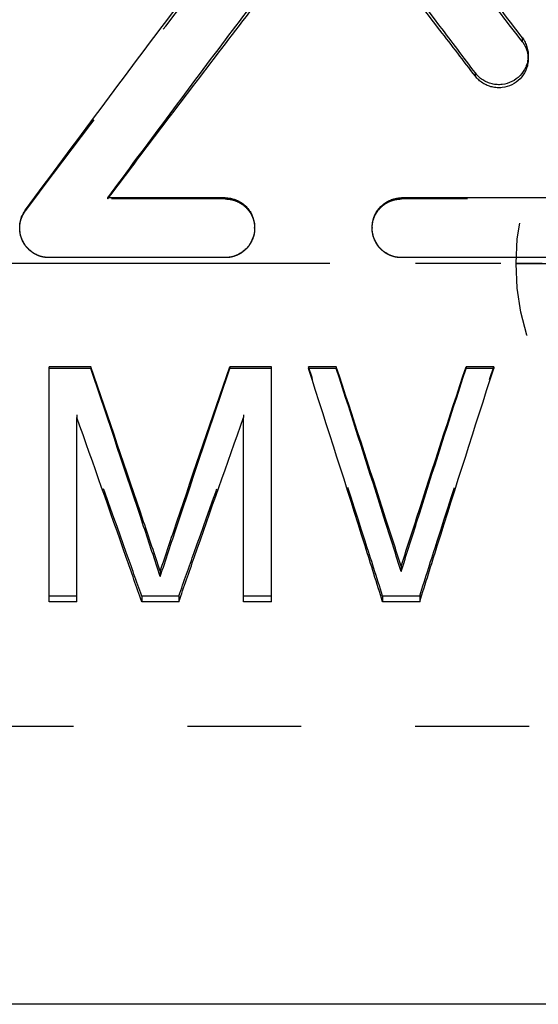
# Model space of a CAD drawing. Header units: millimetres. Extents: x 255.6 to 341.1, y 194 to 234.
# Tile 2 of 5: x 277.4 to 291.4, y 194 to 220.6. Entities that reach past the tile are written whole.
import ezdxf

# ---------------------------------------------------------------- set-up
doc = ezdxf.new("R2010")
doc.units = ezdxf.units.MM
doc.header["$LTSCALE"] = 30.734
doc.linetypes.add('CENTER', pattern=[0.6, 0.375, -0.075, 0.075, -0.075])
doc.linetypes.add('HIDDEN', pattern=[0.2, 0.1, -0.1])
doc.layers.get('0').update_dxf_attribs({"linetype": 'CONTINUOUS'})
for name, color, linetype in [('DEFAULT_1', 7, 'CENTER'), ('DEFAULT_2', 8, 'HIDDEN'), ('KONSTR_EL', 7, 'CONTINUOUS')]:
    doc.layers.add(name, color=color, linetype=linetype)

msp = doc.modelspace()

# ---------------------------------------------------------------- linework, layer by layer
at = {"color": 7, "linetype": 'CONTINUOUS'}
for p, q in [((289.716, 219.06), (289.716, 219.149)), ((282.969, 215.777), (279.796, 215.777)), ((295.648, 215.777), (287.723, 215.777)), ((278.214, 214.162), (278.214, 214.165)), ((282.969, 214.162), (278.214, 214.162)), ((282.969, 214.162), (282.969, 214.165)), ((287.723, 214.162), (287.723, 214.165)), ((295.648, 214.165), (287.723, 214.165)), ((278.214, 204.87), (278.214, 211.219)), ((279.339, 211.219), (278.214, 211.219)), ((279.339, 211.17), (278.214, 211.17)), ((279.339, 211.219), (279.339, 211.17)), ((283.089, 211.219), (283.089, 211.17)), ((284.214, 211.219), (283.089, 211.219)), ((284.214, 211.17), (283.089, 211.17)), ((284.214, 204.87), (284.214, 211.219)), ((285.214, 211.219), (285.214, 211.17)), ((285.964, 211.219), (285.214, 211.219)), ((285.964, 211.17), (285.214, 211.17)), ((285.964, 211.219), (285.964, 211.17)), ((289.464, 211.219), (289.464, 211.17)), ((290.214, 211.219), (289.464, 211.219)), ((290.214, 211.17), (289.464, 211.17)), ((290.214, 211.219), (290.214, 211.17)), ((278.964, 204.87), (278.964, 209.846)), ((283.464, 204.87), (283.464, 209.846)), ((287.714, 205.829), (287.714, 205.686)), ((281.214, 205.696), (281.214, 205.551)), ((278.964, 204.87), (278.214, 204.87)), ((281.714, 204.87), (280.714, 204.87)), ((284.214, 204.87), (283.464, 204.87)), ((288.214, 204.87), (287.214, 204.87)), ((328.564, 194.004), (260.614, 194.004))]:
    msp.add_line(p, q, dxfattribs=at)
for points, start_tangent, end_tangent in [([(277.579, 215.455), (281.614, 220.865), (285.368, 225.769)], (7.666596, 10.406008), (7.933936, 10.203644)), ([(290.984, 220.096), (289.85, 221.593), (286.636, 225.77)], (-4.305027, 5.706148), (-4.395609, 5.636665)), ([(279.796, 215.777), (282.972, 220.041), (286.003, 224.031)], (6.131356, 8.310642), (6.292811, 8.189068)), ([(279.819, 215.777), (282.972, 219.938), (286.003, 223.859)], (6.109872, 8.138006), (6.268172, 8.016713)), ([(289.716, 219.149), (288.762, 220.415), (286.003, 224.031)], (-3.683409, 4.904124), (-3.743971, 4.858046)), ([(289.716, 219.06), (288.762, 220.305), (286.003, 223.859)], (-3.683774, 4.820255), (-3.743562, 4.773971)), ([(290.984, 220.096), (291.057, 219.979), (291.108, 219.851), (291.137, 219.715), (291.142, 219.623)], (0.305462, -0.404878), (0.000008, -0.507848)), ([(291.142, 219.623), (291.141, 219.576), (291.12, 219.439), (291.076, 219.308), (290.924, 219.078), (290.702, 218.915), (290.44, 218.837), (290.303, 218.833), (290.166, 218.854), (290.035, 218.897), (289.914, 218.962), (289.807, 219.046), (289.716, 219.149)], (0.000031, -1.975118), (-1.184611, 1.577202)), ([(291.142, 219.513), (291.141, 219.48), (291.12, 219.345), (291.076, 219.216), (290.924, 218.991), (290.702, 218.83), (290.44, 218.754), (290.303, 218.75), (290.166, 218.77), (290.035, 218.813), (289.914, 218.877), (289.807, 218.96), (289.716, 219.06)], (-0.033184, -1.948366), (-1.181624, 1.546166)), ([(282.969, 215.777), (283.106, 215.765), (283.238, 215.729), (283.363, 215.67), (283.477, 215.59), (283.574, 215.491), (283.654, 215.377), (283.748, 215.116), (283.761, 214.973)], (1.251301, 0), (0.000138, -1.257243)), ([(286.931, 214.972), (286.943, 215.115), (287.038, 215.377), (287.216, 215.591), (287.33, 215.671), (287.455, 215.73), (287.586, 215.765), (287.723, 215.777)], (-0.000106, 1.256622), (1.250481, 0)), ([(277.421, 214.973), (277.425, 215.046), (277.451, 215.193), (277.503, 215.329), (277.579, 215.455)], (0.000027, 0.515971), (0.305626, 0.414831)), ([(278.214, 214.165), (278.069, 214.179), (277.93, 214.219), (277.798, 214.285), (277.681, 214.376), (277.582, 214.485), (277.505, 214.612), (277.452, 214.751), (277.425, 214.897), (277.421, 214.973)], (-1.254675, 0), (0.000065, 1.256409)), ([(283.761, 214.973), (283.75, 214.836), (283.657, 214.574), (283.578, 214.457), (283.48, 214.356), (283.365, 214.273), (283.238, 214.213), (283.105, 214.177), (282.969, 214.165)], (0.000138, -1.259335), (-1.253383, 0)), ([(287.723, 214.165), (287.585, 214.178), (287.453, 214.214), (287.327, 214.274), (287.213, 214.355), (287.116, 214.455), (287.037, 214.57), (286.943, 214.834), (286.931, 214.972)], (-1.25309, 0), (-0.000106, 1.259244)), ([(281.214, 205.696), (280.766, 207.029), (279.339, 211.219)], (-1.850081, 5.531649), (-1.897796, 5.515461)), ([(281.214, 205.551), (280.766, 206.907), (279.339, 211.17)], (-1.849994, 5.62819), (-1.897878, 5.612224)), ([(281.214, 205.696), (281.662, 207.029), (283.089, 211.219)], (1.850081, 5.531649), (1.897796, 5.515461)), ([(281.214, 205.551), (281.662, 206.907), (283.089, 211.17)], (1.849994, 5.62819), (1.897878, 5.612224)), ([(287.214, 204.87), (286.741, 206.38), (285.214, 211.17)], (-1.968864, 6.310193), (-2.027981, 6.291443)), ([(287.714, 205.829), (287.295, 207.133), (285.964, 211.219)], (-1.72724, 5.397161), (-1.7709, 5.382994)), ([(287.714, 205.686), (287.295, 207.012), (285.964, 211.17)], (-1.727167, 5.49138), (-1.770969, 5.477411)), ([(287.714, 205.829), (288.132, 207.133), (289.464, 211.219)], (1.72724, 5.397161), (1.770899, 5.382994)), ([(287.714, 205.686), (288.132, 207.012), (289.464, 211.17)], (1.727167, 5.49138), (1.770968, 5.477411)), ([(288.214, 204.87), (288.687, 206.38), (290.214, 211.17)], (1.968864, 6.310193), (2.027981, 6.291443)), ([(280.714, 204.87), (280.296, 206.069), (278.964, 209.846)], (-1.728385, 4.98383), (-1.769651, 4.969327)), ([(281.714, 204.87), (282.131, 206.069), (283.464, 209.846)], (1.728385, 4.98383), (1.769651, 4.969327))]:
    msp.add_spline(points, degree=3, dxfattribs=dict(at, start_tangent=start_tangent, end_tangent=end_tangent))
at = {"layer": 'DEFAULT_1', "color": 2, "linetype": 'CENTER'}
msp.add_line((341.114, 214.004), (255.614, 214.004), dxfattribs=at)
at = {"layer": 'DEFAULT_2', "color": 8, "linetype": 'HIDDEN'}
for p, q in [((290.984, 219.991), (290.984, 220.096)), ((291.142, 219.526), (291.142, 219.623)), ((279.796, 215.747), (279.796, 215.777)), ((282.969, 215.747), (279.796, 215.747)), ((282.969, 215.747), (282.969, 215.777)), ((287.723, 215.747), (287.723, 215.777)), ((295.648, 215.747), (287.723, 215.747)), ((277.579, 215.43), (277.579, 215.455)), ((283.761, 214.956), (283.761, 214.973)), ((286.931, 214.972), (286.931, 214.956)), ((278.964, 209.918), (278.964, 209.846)), ((283.464, 209.918), (283.464, 209.846)), ((278.964, 205.027), (278.214, 205.027)), ((280.714, 205.027), (280.714, 204.87)), ((281.714, 205.027), (280.714, 205.027)), ((281.714, 205.027), (281.714, 204.87)), ((284.214, 205.027), (283.464, 205.027)), ((287.214, 205.027), (287.214, 204.87)), ((288.214, 205.027), (287.214, 205.027)), ((288.214, 205.027), (288.214, 204.87)), ((297.314, 201.504), (260.614, 201.504))]:
    msp.add_line(p, q, dxfattribs=at)
for points, start_tangent, end_tangent in [([(277.579, 215.43), (281.614, 220.747), (285.368, 225.567)], (7.668109, 10.229053), (7.93205, 10.025767)), ([(290.984, 219.991), (289.85, 221.462), (286.636, 225.568)], (-4.305563, 5.608706), (-4.394975, 5.538921)), ([(290.984, 219.991), (291.057, 219.876), (291.108, 219.751), (291.137, 219.617), (291.142, 219.526)], (0.304199, -0.39627), (0.00001, -0.500246)), ([(291.142, 219.526), (291.142, 219.513)], (0, -0.012955), (-0.000221, -0.012954)), ([(279.796, 215.747), (279.811, 215.766)], (0.014615, 0.019469), (0.014616, 0.019469)), ([(279.811, 215.766), (279.819, 215.777)], (0.008333, 0.011099), (0.008333, 0.011099)), ([(282.969, 215.747), (283.106, 215.735), (283.238, 215.7), (283.363, 215.642), (283.477, 215.563), (283.574, 215.466), (283.654, 215.354), (283.748, 215.097), (283.761, 214.956)], (1.240407, 0), (0.000143, -1.246539)), ([(286.931, 214.956), (286.943, 215.096), (287.038, 215.354), (287.216, 215.564), (287.33, 215.643), (287.455, 215.7), (287.586, 215.735), (287.723, 215.747)], (-0.000106, 1.245915), (1.239586, 0)), ([(277.421, 214.956), (277.425, 215.029), (277.451, 215.172), (277.503, 215.306), (277.579, 215.43)], (0.000027, 0.508206), (0.304394, 0.406053)), ([(278.214, 214.162), (278.069, 214.176), (277.93, 214.215), (277.798, 214.281), (277.681, 214.369), (277.582, 214.477), (277.505, 214.601), (277.452, 214.738), (277.425, 214.882), (277.421, 214.956)], (-1.243757, 0), (0.000065, 1.245538)), ([(283.754, 214.853), (283.75, 214.822), (283.657, 214.564), (283.578, 214.449), (283.48, 214.35), (283.365, 214.269), (283.238, 214.21), (283.105, 214.174), (282.969, 214.162)], (-0.14859, -1.136178), (-1.139908, 0)), ([(283.761, 214.956), (283.754, 214.853)], (0.000012, -0.10304), (-0.013366, -0.102198)), ([(287.723, 214.162), (287.585, 214.175), (287.453, 214.21), (287.327, 214.269), (287.213, 214.349), (287.116, 214.447), (287.037, 214.56), (286.943, 214.82), (286.931, 214.956)], (-1.242154, 0), (-0.000107, 1.248496)), ([(287.214, 205.027), (286.741, 206.511), (285.214, 211.219)], (-1.968962, 6.201973), (-2.027889, 6.182956)), ([(288.214, 205.027), (288.687, 206.511), (290.214, 211.219)], (1.968962, 6.201973), (2.027889, 6.182956)), ([(280.714, 205.027), (280.296, 206.206), (278.964, 209.918)], (-1.728467, 4.898346), (-1.769574, 4.883647)), ([(281.714, 205.027), (282.131, 206.206), (283.464, 209.918)], (1.728467, 4.898346), (1.769574, 4.883647))]:
    msp.add_spline(points, degree=3, dxfattribs=dict(at, start_tangent=start_tangent, end_tangent=end_tangent))
at = {"layer": 'KONSTR_EL', "color": 8, "linetype": 'HIDDEN'}
msp.add_circle((297.314, 214.004), 6.5, dxfattribs=at)
for points, start_tangent, end_tangent in [([(290.814, 214.004, -0.42), (290.876, 214.004, -1.051), (290.907, 214.004, -1.366), (290.922, 214.004, -1.524), (290.93, 214.004, -1.603), (290.938, 214.004, -1.682), (290.961, 214.004, -1.758), (290.983, 214.004, -1.834), (291.029, 214.004, -1.986), (291.121, 214.004, -2.289), (291.213, 214.004, -2.593), (291.258, 214.004, -2.745), (291.281, 214.004, -2.821), (291.304, 214.004, -2.896), (291.341, 214.004, -2.966), (291.379, 214.004, -3.036), (291.453, 214.004, -3.176), (291.602, 214.004, -3.457), (291.751, 214.004, -3.737), (291.825, 214.004, -3.877), (291.863, 214.004, -3.947), (291.9, 214.004, -4.017), (291.951, 214.004, -4.079), (292.002, 214.004, -4.141), (292.104, 214.004, -4.266), (292.309, 214.004, -4.516), (292.513, 214.004, -4.766), (292.615, 214.004, -4.891), (292.666, 214.004, -4.953), (292.718, 214.004, -5.016), (292.779, 214.004, -5.066), (292.84, 214.004, -5.116), (292.963, 214.004, -5.217), (293.208, 214.004, -5.418), (293.453, 214.004, -5.62), (293.575, 214.004, -5.72), (293.637, 214.004, -5.771), (293.698, 214.004, -5.821), (293.768, 214.004, -5.858), (293.838, 214.004, -5.896), (293.977, 214.004, -5.971), (294.257, 214.004, -6.121), (294.536, 214.004, -6.271), (294.676, 214.004, -6.345), (294.746, 214.004, -6.383), (294.816, 214.004, -6.42), (294.892, 214.004, -6.444), (294.968, 214.004, -6.467), (295.119, 214.004, -6.513), (295.422, 214.004, -6.606), (295.726, 214.004, -6.699), (295.877, 214.004, -6.745), (295.953, 214.004, -6.768), (296.029, 214.004, -6.791), (296.109, 214.004, -6.799), (296.19, 214.004, -6.807), (296.35, 214.004, -6.823), (296.671, 214.004, -6.855), (296.993, 214.004, -6.887), (297.153, 214.004, -6.903), (297.234, 214.004, -6.911), (297.314, 214.004, -6.92), (297.393, 214.004, -6.912), (297.472, 214.004, -6.904), (297.629, 214.004, -6.889), (297.945, 214.004, -6.858), (298.261, 214.004, -6.827), (298.419, 214.004, -6.811), (298.497, 214.004, -6.803), (298.576, 214.004, -6.796), (298.652, 214.004, -6.773), (298.728, 214.004, -6.75), (298.88, 214.004, -6.704), (299.184, 214.004, -6.612), (299.487, 214.004, -6.521), (299.639, 214.004, -6.475), (299.715, 214.004, -6.452), (299.791, 214.004, -6.429), (299.861, 214.004, -6.392), (299.931, 214.004, -6.355), (300.071, 214.004, -6.28), (300.351, 214.004, -6.131), (300.631, 214.004, -5.982), (300.771, 214.004, -5.908), (300.841, 214.004, -5.871), (300.911, 214.004, -5.834), (300.973, 214.004, -5.782), (301.036, 214.004, -5.731), (301.161, 214.004, -5.629), (301.41, 214.004, -5.425), (301.66, 214.004, -5.22), (301.785, 214.004, -5.118), (301.848, 214.004, -5.067), (301.91, 214.004, -5.016), (301.96, 214.004, -4.954), (302.011, 214.004, -4.893), (302.111, 214.004, -4.771), (302.313, 214.004, -4.526), (302.514, 214.004, -4.281), (302.615, 214.004, -4.158), (302.665, 214.004, -4.097), (302.715, 214.004, -4.035), (302.753, 214.004, -3.966), (302.79, 214.004, -3.896), (302.865, 214.004, -3.756), (303.015, 214.004, -3.476), (303.165, 214.004, -3.197), (303.24, 214.004, -3.057), (303.277, 214.004, -2.987), (303.315, 214.004, -2.917), (303.338, 214.004, -2.842), (303.361, 214.004, -2.766), (303.407, 214.004, -2.614), (303.5, 214.004, -2.311), (303.593, 214.004, -2.008), (303.639, 214.004, -1.856), (303.662, 214.004, -1.78), (303.686, 214.004, -1.704), (303.694, 214.004, -1.624), (303.702, 214.004, -1.544), (303.718, 214.004, -1.383), (303.75, 214.004, -1.062), (303.814, 214.004, -0.42)], (1.980664, 0, -20.200373), (2.051798, 0, 20.556372)), ([(303.814, 214.004, -0.42), (303.752, 214.004, 0.212), (303.721, 214.004, 0.527), (303.705, 214.004, 0.685), (303.698, 214.004, 0.764), (303.69, 214.004, 0.843), (303.667, 214.004, 0.919), (303.644, 214.004, 0.995), (303.598, 214.004, 1.147), (303.507, 214.004, 1.45), (303.415, 214.004, 1.754), (303.369, 214.004, 1.906), (303.346, 214.004, 1.982), (303.323, 214.004, 2.057), (303.286, 214.004, 2.127), (303.249, 214.004, 2.197), (303.174, 214.004, 2.337), (303.026, 214.004, 2.617), (302.877, 214.004, 2.898), (302.802, 214.004, 3.038), (302.765, 214.004, 3.108), (302.728, 214.004, 3.178), (302.677, 214.004, 3.24), (302.626, 214.004, 3.302), (302.523, 214.004, 3.427), (302.319, 214.004, 3.677), (302.114, 214.004, 3.927), (302.012, 214.004, 4.052), (301.961, 214.004, 4.114), (301.91, 214.004, 4.177), (301.849, 214.004, 4.227), (301.787, 214.004, 4.277), (301.665, 214.004, 4.378), (301.42, 214.004, 4.579), (301.175, 214.004, 4.781), (301.052, 214.004, 4.881), (300.991, 214.004, 4.932), (300.93, 214.004, 4.982), (300.86, 214.004, 5.019), (300.79, 214.004, 5.057), (300.65, 214.004, 5.132), (300.371, 214.004, 5.282), (300.091, 214.004, 5.431), (299.951, 214.004, 5.506), (299.882, 214.004, 5.544), (299.812, 214.004, 5.581), (299.736, 214.004, 5.605), (299.66, 214.004, 5.628), (299.508, 214.004, 5.674), (299.205, 214.004, 5.767), (298.902, 214.004, 5.86), (298.75, 214.004, 5.906), (298.674, 214.004, 5.929), (298.599, 214.004, 5.952), (298.518, 214.004, 5.96), (298.438, 214.004, 5.968), (298.277, 214.004, 5.984), (297.956, 214.004, 6.016), (297.635, 214.004, 6.048), (297.474, 214.004, 6.064), (297.394, 214.004, 6.072), (297.314, 214.004, 6.08), (297.235, 214.004, 6.073), (297.156, 214.004, 6.065), (296.998, 214.004, 6.05), (296.683, 214.004, 6.019), (296.367, 214.004, 5.988), (296.209, 214.004, 5.972), (296.13, 214.004, 5.964), (296.051, 214.004, 5.957), (295.975, 214.004, 5.934), (295.899, 214.004, 5.911), (295.748, 214.004, 5.865), (295.444, 214.004, 5.773), (295.14, 214.004, 5.682), (294.989, 214.004, 5.636), (294.913, 214.004, 5.613), (294.837, 214.004, 5.59), (294.767, 214.004, 5.553), (294.697, 214.004, 5.516), (294.557, 214.004, 5.441), (294.277, 214.004, 5.292), (293.997, 214.004, 5.143), (293.857, 214.004, 5.069), (293.787, 214.004, 5.032), (293.717, 214.004, 4.994), (293.654, 214.004, 4.943), (293.592, 214.004, 4.892), (293.467, 214.004, 4.79), (293.217, 214.004, 4.586), (292.967, 214.004, 4.381), (292.843, 214.004, 4.279), (292.78, 214.004, 4.228), (292.718, 214.004, 4.177), (292.667, 214.004, 4.115), (292.617, 214.004, 4.054), (292.516, 214.004, 3.932), (292.315, 214.004, 3.687), (292.114, 214.004, 3.441), (292.013, 214.004, 3.319), (291.963, 214.004, 3.258), (291.912, 214.004, 3.196), (291.875, 214.004, 3.127), (291.837, 214.004, 3.057), (291.763, 214.004, 2.917), (291.613, 214.004, 2.637), (291.463, 214.004, 2.358), (291.388, 214.004, 2.218), (291.35, 214.004, 2.148), (291.313, 214.004, 2.078), (291.29, 214.004, 2.003), (291.267, 214.004, 1.927), (291.22, 214.004, 1.775), (291.127, 214.004, 1.472), (291.035, 214.004, 1.169), (290.988, 214.004, 1.017), (290.965, 214.004, 0.941), (290.942, 214.004, 0.865), (290.934, 214.004, 0.785), (290.926, 214.004, 0.705), (290.91, 214.004, 0.544), (290.878, 214.004, 0.223), (290.814, 214.004, -0.42)], (-1.980664, 0, 20.200373), (-2.051798, 0, -20.556372))]:
    msp.add_spline(points, degree=3, dxfattribs=dict(at, start_tangent=start_tangent, end_tangent=end_tangent))

doc.saveas('drawing.dxf')
